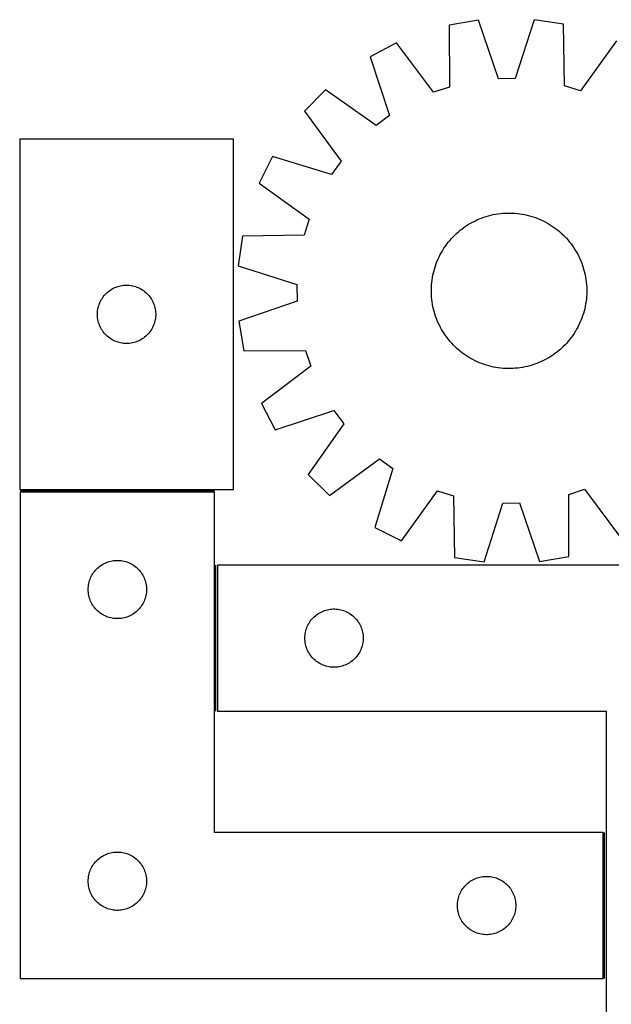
# Model space of a CAD drawing. Header units: millimetres. Extents: x 7 to 1493, y 7 to 2993.
# Tile 6 of 12: x 7 to 311, y 2484 to 2990. Entities that reach past the tile are written whole.
import ezdxf

# ---------------------------------------------------------------- set-up
doc = ezdxf.new("R2010")
doc.units = ezdxf.units.MM
doc.layers.add('COMMON', color=5, linetype='CONTINUOUS', true_color=0x0000ff)
doc.layers.add('CUT', color=7, linetype='CONTINUOUS', true_color=0x000000)

msp = doc.modelspace()

# ---------------------------------------------------------------- linework, layer by layer
at = {"layer": 'COMMON'}
for p, q in [((6.931367, 2748.134551), (106.931367, 2748.134551)), ((107.681368, 2634.894323), (107.681368, 2709.894323)), ((307.681368, 2497.384551), (307.681368, 2572.384551))]:
    msp.add_line(p, q, dxfattribs=at)
at = {"layer": 'CUT'}
for p, q in [((242.827636, 2990.104325), (227.656028, 2987.544467)), ((227.656028, 2987.544467), (227.800736, 2955.780434)), ((253.113126, 2960.051315), (242.827636, 2990.104325)), ((271.365035, 2990.39179), (261.687035, 2960.137682)), ((286.585131, 2988.138075), (271.365035, 2990.39179)), ((287.080323, 2956.377572), (286.585131, 2988.138075)), ((200.60418, 2978.45253), (186.966163, 2971.329676)), ((219.673153, 2953.04881), (200.60418, 2978.45253)), ((313.814643, 2979.592929), (295.261283, 2953.810229)), ((186.966163, 2971.329676), (196.919415, 2941.165002)), ((261.687035, 2960.137682), (253.113126, 2960.051315)), ((164.047889, 2954.323249), (153.278448, 2943.334633)), ((190.033742, 2936.055512), (164.047889, 2954.323249)), ((227.800736, 2955.780434), (219.673153, 2953.04881)), ((295.261283, 2953.810229), (287.080323, 2956.377572)), ((153.278448, 2943.334633), (172.065949, 2917.722048)), ((196.919415, 2941.165002), (190.033742, 2936.055512)), ((116.661346, 2928.884552), (6.661346, 2928.884552)), ((6.661346, 2928.884552), (6.661346, 2748.884552)), ((116.661346, 2748.884552), (116.661346, 2928.884552)), ((136.737149, 2920.078424), (129.890471, 2906.299689)), ((167.096205, 2910.734844), (136.737149, 2920.078424)), ((172.065949, 2917.722048), (167.096205, 2910.734844)), ((129.890471, 2906.299689), (155.673171, 2887.74633)), ((155.673171, 2887.74633), (153.105827, 2879.565369)), ((238.603781, 2885.685422), (239.703589, 2886.293229)), ((239.703589, 2886.293229), (240.821946, 2886.86619)), ((240.821946, 2886.86619), (241.957749, 2887.403739)), ((241.957749, 2887.403739), (243.109876, 2887.905347)), ((243.109876, 2887.905347), (244.27719, 2888.370519)), ((244.27719, 2888.370519), (245.45854, 2888.798794)), ((245.45854, 2888.798794), (246.652759, 2889.189751)), ((246.652759, 2889.189751), (247.858669, 2889.543004)), ((247.858669, 2889.543004), (249.07508, 2889.858204)), ((249.07508, 2889.858204), (250.300791, 2890.13504)), ((250.300791, 2890.13504), (251.534594, 2890.373239)), ((251.534594, 2890.373239), (252.775269, 2890.572566)), ((252.775269, 2890.572566), (254.021593, 2890.732824)), ((254.021593, 2890.732824), (255.272337, 2890.853854)), ((255.272337, 2890.853854), (256.526264, 2890.935539)), ((256.526264, 2890.935539), (257.782139, 2890.977796)), ((257.782139, 2890.977796), (259.038721, 2890.980584)), ((259.038721, 2890.980584), (260.294771, 2890.943901)), ((260.294771, 2890.943901), (261.549049, 2890.867782)), ((261.549049, 2890.867782), (262.800317, 2890.752303)), ((262.800317, 2890.752303), (264.04734, 2890.597578)), ((264.04734, 2890.597578), (265.288888, 2890.403759)), ((265.288888, 2890.403759), (266.523735, 2890.171038)), ((266.523735, 2890.171038), (267.750663, 2889.899644)), ((267.750663, 2889.899644), (268.968461, 2889.589846)), ((268.968461, 2889.589846), (270.175927, 2889.241948)), ((270.175927, 2889.241948), (271.371869, 2888.856294)), ((271.371869, 2888.856294), (272.555108, 2888.433266)), ((272.555108, 2888.433266), (273.724475, 2887.973279)), ((273.724475, 2887.973279), (274.878817, 2887.476789)), ((274.878817, 2887.476789), (276.016993, 2886.944286)), ((276.016993, 2886.944286), (277.137882, 2886.376294)), ((277.137882, 2886.376294), (278.240377, 2885.773374)), ((231.513095, 2880.509659), (232.453827, 2881.342743)), ((232.453827, 2881.342743), (233.420263, 2882.145867)), ((233.420263, 2882.145867), (234.411449, 2882.918239)), ((234.411449, 2882.918239), (235.426406, 2883.659095)), ((235.426406, 2883.659095), (236.464134, 2884.367705)), ((236.464134, 2884.367705), (237.523607, 2885.04337)), ((237.523607, 2885.04337), (238.603781, 2885.685422)), ((278.240377, 2885.773374), (279.32339, 2885.136121)), ((279.32339, 2885.136121), (280.385851, 2884.465165)), ((280.385851, 2884.465165), (281.426713, 2883.761167)), ((281.426713, 2883.761167), (282.444948, 2883.024822)), ((282.444948, 2883.024822), (283.439552, 2882.256857)), ((283.439552, 2882.256857), (284.409543, 2881.45803)), ((284.409543, 2881.45803), (285.353963, 2880.629129)), ((121.345325, 2879.070178), (119.09161, 2863.850082)), ((153.105827, 2879.565369), (121.345325, 2879.070178)), ((226.458577, 2874.929995), (227.226542, 2875.924599)), ((227.226542, 2875.924599), (228.02537, 2876.894589)), ((228.02537, 2876.894589), (228.854271, 2877.839009)), ((228.854271, 2877.839009), (229.712428, 2878.756927)), ((229.712428, 2878.756927), (230.598994, 2879.647437)), ((230.598994, 2879.647437), (231.513095, 2880.509659)), ((285.353963, 2880.629129), (286.271881, 2879.770972)), ((286.271881, 2879.770972), (287.16239, 2878.884406)), ((287.16239, 2878.884406), (288.024613, 2877.970305)), ((288.024613, 2877.970305), (288.857697, 2877.029573)), ((288.857697, 2877.029573), (289.660821, 2876.063137)), ((289.660821, 2876.063137), (290.433192, 2875.071951)), ((223.710026, 2870.725423), (224.347278, 2871.808436)), ((224.347278, 2871.808436), (225.018235, 2872.870897)), ((225.018235, 2872.870897), (225.722232, 2873.91176)), ((225.722232, 2873.91176), (226.458577, 2874.929995)), ((290.433192, 2875.071951), (291.174049, 2874.056993)), ((291.174049, 2874.056993), (291.882659, 2873.019266)), ((291.882659, 2873.019266), (292.558324, 2871.959792)), ((292.558324, 2871.959792), (293.200376, 2870.879619)), ((293.200376, 2870.879619), (293.808183, 2869.77981)), ((221.050134, 2865.040154), (221.51012, 2866.209521)), ((221.51012, 2866.209521), (222.00661, 2867.363863)), ((222.00661, 2867.363863), (222.539114, 2868.50204)), ((222.539114, 2868.50204), (223.107106, 2869.622929)), ((223.107106, 2869.622929), (223.710026, 2870.725423)), ((293.808183, 2869.77981), (294.381143, 2868.661453)), ((294.381143, 2868.661453), (294.918693, 2867.525651)), ((294.918693, 2867.525651), (295.420301, 2866.373524)), ((295.420301, 2866.373524), (295.885472, 2865.20621)), ((119.09161, 2863.850082), (149.345718, 2854.172081)), ((219.583756, 2860.235709), (219.893554, 2861.453507)), ((219.893554, 2861.453507), (220.241452, 2862.660973)), ((220.241452, 2862.660973), (220.627105, 2863.856916)), ((220.627105, 2863.856916), (221.050134, 2865.040154)), ((295.885472, 2865.20621), (296.313748, 2864.02486)), ((296.313748, 2864.02486), (296.704705, 2862.830641)), ((296.704705, 2862.830641), (297.057958, 2861.624731)), ((297.057958, 2861.624731), (297.373158, 2860.40832)), ((218.731097, 2855.285363), (218.885822, 2856.532386)), ((218.885822, 2856.532386), (219.079641, 2857.773934)), ((219.079641, 2857.773934), (219.312362, 2859.008781)), ((219.312362, 2859.008781), (219.583756, 2860.235709)), ((297.373158, 2860.40832), (297.649994, 2859.182608)), ((297.649994, 2859.182608), (297.888193, 2857.948806)), ((297.888193, 2857.948806), (298.087519, 2856.708131)), ((298.087519, 2856.708131), (298.247777, 2855.461806)), ((51.759064, 2850.151531), (52.352204, 2850.64635)), ((52.352204, 2850.64635), (52.97003, 2851.109977)), ((52.97003, 2851.109977), (53.610903, 2851.541186)), ((53.610903, 2851.541186), (54.273125, 2851.938831)), ((54.273125, 2851.938831), (54.954939, 2852.301859)), ((54.954939, 2852.301859), (55.654537, 2852.629306)), ((55.654537, 2852.629306), (56.370065, 2852.920305)), ((56.370065, 2852.920305), (57.099624, 2853.174083)), ((57.099624, 2853.174083), (57.841279, 2853.389968)), ((57.841279, 2853.389968), (58.593065, 2853.567388)), ((58.593065, 2853.567388), (59.352987, 2853.705871)), ((59.352987, 2853.705871), (60.119031, 2853.805051)), ((60.119031, 2853.805051), (60.889165, 2853.864664)), ((60.889165, 2853.864664), (61.661346, 2853.884552)), ((61.661346, 2853.884552), (62.433527, 2853.864664)), ((62.433527, 2853.864664), (63.203661, 2853.805051)), ((63.203661, 2853.805051), (63.969705, 2853.705871)), ((63.969705, 2853.705871), (64.729627, 2853.567388)), ((64.729627, 2853.567388), (65.481413, 2853.389968)), ((65.481413, 2853.389968), (66.223069, 2853.174083)), ((66.223069, 2853.174083), (66.952627, 2852.920305)), ((66.952627, 2852.920305), (67.668155, 2852.629306)), ((67.668155, 2852.629306), (68.367753, 2852.301859)), ((68.367753, 2852.301859), (69.049567, 2851.938831)), ((69.049567, 2851.938831), (69.711789, 2851.541186)), ((69.711789, 2851.541186), (70.352663, 2851.109977)), ((70.352663, 2851.109977), (70.970488, 2850.64635)), ((70.970488, 2850.64635), (71.563628, 2850.151531)), ((149.345718, 2854.172081), (149.432085, 2845.598172)), ((218.502816, 2851.523768), (218.539499, 2852.779817)), ((218.505604, 2850.267185), (218.502816, 2851.523768)), ((218.539499, 2852.779817), (218.615618, 2854.034095)), ((218.615618, 2854.034095), (218.731097, 2855.285363)), ((298.247777, 2855.461806), (298.368808, 2854.211063)), ((298.368808, 2854.211063), (298.450492, 2852.957135)), ((298.450492, 2852.957135), (298.492749, 2851.701261)), ((298.492749, 2851.701261), (298.495538, 2850.444678)), ((48.075812, 2845.243268), (48.421164, 2845.934204)), ((48.421164, 2845.934204), (48.801627, 2846.606444)), ((48.801627, 2846.606444), (49.216191, 2847.258208)), ((49.216191, 2847.258208), (49.663757, 2847.887767)), ((49.663757, 2847.887767), (50.143139, 2848.49345)), ((50.143139, 2848.49345), (50.653066, 2849.073652)), ((50.653066, 2849.073652), (51.192184, 2849.626835)), ((51.192184, 2849.626835), (51.759064, 2850.151531)), ((71.563628, 2850.151531), (72.130508, 2849.626835)), ((72.130508, 2849.626835), (72.669627, 2849.073652)), ((72.669627, 2849.073652), (73.179553, 2848.49345)), ((73.179553, 2848.49345), (73.658935, 2847.887767)), ((73.658935, 2847.887767), (74.106501, 2847.258208)), ((74.106501, 2847.258208), (74.521065, 2846.606444)), ((74.521065, 2846.606444), (74.901528, 2845.934204)), ((74.901528, 2845.934204), (75.24688, 2845.243268)), ((149.432085, 2845.598172), (119.379075, 2835.312682)), ((218.547861, 2849.011311), (218.505604, 2850.267185)), ((218.629545, 2847.757383), (218.547861, 2849.011311)), ((218.750576, 2846.50664), (218.629545, 2847.757383)), ((218.910834, 2845.260316), (218.750576, 2846.50664)), ((298.267257, 2846.683083), (298.112532, 2845.43606)), ((298.382736, 2847.934351), (298.267257, 2846.683083)), ((298.458854, 2849.188629), (298.382736, 2847.934351)), ((298.495538, 2850.444678), (298.458854, 2849.188629)), ((46.706083, 2840.042184), (46.785506, 2840.810528)), ((46.785506, 2840.810528), (46.904377, 2841.573764)), ((46.904377, 2841.573764), (47.06238, 2842.329869)), ((47.06238, 2842.329869), (47.259098, 2843.076837)), ((47.259098, 2843.076837), (47.494008, 2843.812688)), ((47.494008, 2843.812688), (47.766487, 2844.535471)), ((47.766487, 2844.535471), (48.075812, 2845.243268)), ((75.24688, 2845.243268), (75.556206, 2844.535471)), ((75.556206, 2844.535471), (75.828684, 2843.812688)), ((75.828684, 2843.812688), (76.063594, 2843.076837)), ((76.063594, 2843.076837), (76.260312, 2842.329869)), ((76.260312, 2842.329869), (76.418315, 2841.573764)), ((76.418315, 2841.573764), (76.537186, 2840.810528)), ((76.537186, 2840.810528), (76.616609, 2840.042184)), ((219.110161, 2844.01964), (218.910834, 2845.260316)), ((219.34836, 2842.785838), (219.110161, 2844.01964)), ((219.625196, 2841.560126), (219.34836, 2842.785838)), ((219.940396, 2840.343715), (219.625196, 2841.560126)), ((297.104799, 2840.514939), (296.756901, 2839.307473)), ((297.414598, 2841.732737), (297.104799, 2840.514939)), ((297.685992, 2842.959665), (297.414598, 2841.732737)), ((297.918713, 2844.194512), (297.685992, 2842.959665)), ((298.112532, 2845.43606), (297.918713, 2844.194512)), ((46.666319, 2839.270771), (46.706083, 2840.042184)), ((46.666319, 2838.498334), (46.666319, 2839.270771)), ((46.706083, 2837.72692), (46.666319, 2838.498334)), ((46.785506, 2836.958577), (46.706083, 2837.72692)), ((46.904377, 2836.195341), (46.785506, 2836.958577)), ((47.06238, 2835.439236), (46.904377, 2836.195341)), ((47.259098, 2834.692268), (47.06238, 2835.439236)), ((76.260312, 2835.439236), (76.063594, 2834.692268)), ((76.418315, 2836.195341), (76.260312, 2835.439236)), ((76.537186, 2836.958577), (76.418315, 2836.195341)), ((76.616609, 2837.72692), (76.537186, 2836.958577)), ((76.616609, 2840.042184), (76.656373, 2839.270771)), ((76.656373, 2838.498334), (76.616609, 2837.72692)), ((76.656373, 2839.270771), (76.656373, 2838.498334)), ((220.293648, 2839.137805), (219.940396, 2840.343715)), ((220.684606, 2837.943586), (220.293648, 2839.137805)), ((221.112881, 2836.762236), (220.684606, 2837.943586)), ((221.578052, 2835.594922), (221.112881, 2836.762236)), ((222.07966, 2834.442795), (221.578052, 2835.594922)), ((295.488233, 2835.758925), (294.991743, 2834.604583)), ((295.948219, 2836.928292), (295.488233, 2835.758925)), ((296.371248, 2838.11153), (295.948219, 2836.928292)), ((296.756901, 2839.307473), (296.371248, 2838.11153)), ((47.494008, 2833.956417), (47.259098, 2834.692268)), ((47.766487, 2833.233634), (47.494008, 2833.956417)), ((48.075812, 2832.525837), (47.766487, 2833.233634)), ((48.421164, 2831.834901), (48.075812, 2832.525837)), ((48.801627, 2831.16266), (48.421164, 2831.834901)), ((49.216191, 2830.510897), (48.801627, 2831.16266)), ((49.663757, 2829.881338), (49.216191, 2830.510897)), ((74.106501, 2830.510897), (73.658935, 2829.881338)), ((74.521065, 2831.16266), (74.106501, 2830.510897)), ((74.901528, 2831.834901), (74.521065, 2831.16266)), ((75.24688, 2832.525837), (74.901528, 2831.834901)), ((75.556206, 2833.233634), (75.24688, 2832.525837)), ((75.828684, 2833.956417), (75.556206, 2833.233634)), ((76.063594, 2834.692268), (75.828684, 2833.956417)), ((119.379075, 2835.312682), (121.938933, 2820.141075)), ((222.61721, 2833.306993), (222.07966, 2834.442795)), ((223.190171, 2832.188636), (222.61721, 2833.306993)), ((223.797977, 2831.088827), (223.190171, 2832.188636)), ((224.44003, 2830.008654), (223.797977, 2831.088827)), ((293.288327, 2831.243023), (292.651075, 2830.16001)), ((293.891247, 2832.345517), (293.288327, 2831.243023)), ((294.459239, 2833.466406), (293.891247, 2832.345517)), ((294.991743, 2834.604583), (294.459239, 2833.466406)), ((50.143139, 2829.275655), (49.663757, 2829.881338)), ((50.653066, 2828.695452), (50.143139, 2829.275655)), ((51.192184, 2828.14227), (50.653066, 2828.695452)), ((51.759064, 2827.617573), (51.192184, 2828.14227)), ((52.352204, 2827.122755), (51.759064, 2827.617573)), ((52.97003, 2826.659127), (52.352204, 2827.122755)), ((53.610903, 2826.227919), (52.97003, 2826.659127)), ((54.273125, 2825.830274), (53.610903, 2826.227919)), ((54.954939, 2825.467246), (54.273125, 2825.830274)), ((55.654537, 2825.139799), (54.954939, 2825.467246)), ((68.367753, 2825.467246), (67.668155, 2825.139799)), ((69.049567, 2825.830274), (68.367753, 2825.467246)), ((69.711789, 2826.227919), (69.049567, 2825.830274)), ((70.352663, 2826.659127), (69.711789, 2826.227919)), ((70.970488, 2827.122755), (70.352663, 2826.659127)), ((71.563628, 2827.617573), (70.970488, 2827.122755)), ((72.130508, 2828.14227), (71.563628, 2827.617573)), ((72.669627, 2828.695452), (72.130508, 2828.14227)), ((73.179553, 2829.275655), (72.669627, 2828.695452)), ((73.658935, 2829.881338), (73.179553, 2829.275655)), ((225.115694, 2828.94918), (224.44003, 2830.008654)), ((225.824305, 2827.911453), (225.115694, 2828.94918)), ((226.565161, 2826.896495), (225.824305, 2827.911453)), ((227.337532, 2825.905309), (226.565161, 2826.896495)), ((228.140656, 2824.938873), (227.337532, 2825.905309)), ((289.771811, 2826.043847), (288.972984, 2825.073857)), ((290.539776, 2827.038451), (289.771811, 2826.043847)), ((291.276121, 2828.056687), (290.539776, 2827.038451)), ((291.980119, 2829.097549), (291.276121, 2828.056687)), ((292.651075, 2830.16001), (291.980119, 2829.097549)), ((56.370065, 2824.8488), (55.654537, 2825.139799)), ((57.099624, 2824.595022), (56.370065, 2824.8488)), ((57.841279, 2824.379137), (57.099624, 2824.595022)), ((58.593065, 2824.201717), (57.841279, 2824.379137)), ((59.352987, 2824.063234), (58.593065, 2824.201717)), ((60.119031, 2823.964054), (59.352987, 2824.063234)), ((60.889165, 2823.904441), (60.119031, 2823.964054)), ((61.661346, 2823.884552), (60.889165, 2823.904441)), ((62.433527, 2823.904441), (61.661346, 2823.884552)), ((63.203661, 2823.964054), (62.433527, 2823.904441)), ((63.969705, 2824.063234), (63.203661, 2823.964054)), ((64.729627, 2824.201717), (63.969705, 2824.063234)), ((65.481413, 2824.379137), (64.729627, 2824.201717)), ((66.223069, 2824.595022), (65.481413, 2824.379137)), ((66.952627, 2824.8488), (66.223069, 2824.595022)), ((67.668155, 2825.139799), (66.952627, 2824.8488)), ((121.938933, 2820.141075), (153.702966, 2820.285782)), ((153.702966, 2820.285782), (156.43459, 2812.158199)), ((228.973741, 2823.998141), (228.140656, 2824.938873)), ((229.835963, 2823.084041), (228.973741, 2823.998141)), ((230.726472, 2822.197474), (229.835963, 2823.084041)), ((231.64439, 2821.339317), (230.726472, 2822.197474)), ((232.58881, 2820.510416), (231.64439, 2821.339317)), ((233.558801, 2819.711589), (232.58881, 2820.510416)), ((284.544526, 2820.625703), (283.57809, 2819.822579)), ((285.485259, 2821.458787), (284.544526, 2820.625703)), ((286.399359, 2822.321009), (285.485259, 2821.458787)), ((287.285925, 2823.211519), (286.399359, 2822.321009)), ((288.144083, 2824.129437), (287.285925, 2823.211519)), ((288.972984, 2825.073857), (288.144083, 2824.129437)), ((234.553405, 2818.943624), (233.558801, 2819.711589)), ((235.57164, 2818.207279), (234.553405, 2818.943624)), ((236.612502, 2817.503281), (235.57164, 2818.207279)), ((237.674964, 2816.832325), (236.612502, 2817.503281)), ((238.757976, 2816.195072), (237.674964, 2816.832325)), ((239.860471, 2815.592153), (238.757976, 2816.195072)), ((240.98136, 2815.024161), (239.860471, 2815.592153)), ((276.176407, 2815.102256), (275.040604, 2814.564707)), ((277.294764, 2815.675217), (276.176407, 2815.102256)), ((278.394572, 2816.283024), (277.294764, 2815.675217)), ((279.474746, 2816.925076), (278.394572, 2816.283024)), ((280.53422, 2817.600741), (279.474746, 2816.925076)), ((281.571947, 2818.309351), (280.53422, 2817.600741)), ((282.586905, 2819.050207), (281.571947, 2818.309351)), ((283.57809, 2819.822579), (282.586905, 2819.050207)), ((156.43459, 2812.158199), (131.03087, 2793.089226)), ((242.119537, 2814.491657), (240.98136, 2815.024161)), ((243.273878, 2813.995167), (242.119537, 2814.491657)), ((244.443245, 2813.53518), (243.273878, 2813.995167)), ((245.626484, 2813.112152), (244.443245, 2813.53518)), ((246.822426, 2812.726498), (245.626484, 2813.112152)), ((248.029892, 2812.378601), (246.822426, 2812.726498)), ((249.24769, 2812.068802), (248.029892, 2812.378601)), ((250.474618, 2811.797408), (249.24769, 2812.068802)), ((251.709465, 2811.564687), (250.474618, 2811.797408)), ((252.951013, 2811.370868), (251.709465, 2811.564687)), ((254.198037, 2811.216143), (252.951013, 2811.370868)), ((255.449304, 2811.100664), (254.198037, 2811.216143)), ((256.703582, 2811.024545), (255.449304, 2811.100664)), ((257.959632, 2810.987862), (256.703582, 2811.024545)), ((259.216214, 2810.99065), (257.959632, 2810.987862)), ((260.472089, 2811.032907), (259.216214, 2810.99065)), ((261.726017, 2811.114592), (260.472089, 2811.032907)), ((262.97676, 2811.235622), (261.726017, 2811.114592)), ((264.223084, 2811.39588), (262.97676, 2811.235622)), ((265.46376, 2811.595207), (264.223084, 2811.39588)), ((266.697562, 2811.833406), (265.46376, 2811.595207)), ((267.923273, 2812.110242), (266.697562, 2811.833406)), ((269.139684, 2812.425442), (267.923273, 2812.110242)), ((270.345595, 2812.778695), (269.139684, 2812.425442)), ((271.539814, 2813.169652), (270.345595, 2812.778695)), ((272.721163, 2813.597927), (271.539814, 2813.169652)), ((273.888478, 2814.063099), (272.721163, 2813.597927)), ((275.040604, 2814.564707), (273.888478, 2814.063099)), ((131.03087, 2793.089226), (138.153724, 2779.45121)), ((138.153724, 2779.45121), (168.318398, 2789.404461)), ((168.318398, 2789.404461), (173.427887, 2782.518788)), ((173.427887, 2782.518788), (155.160151, 2756.532936)), ((166.148766, 2745.763494), (191.761352, 2764.550996)), ((191.761352, 2764.550996), (198.748555, 2759.581251)), ((198.748555, 2759.581251), (189.404975, 2729.222195)), ((155.160151, 2756.532936), (166.148766, 2745.763494)), ((6.661346, 2748.884552), (116.661346, 2748.884552)), ((106.931367, 2747.384551), (6.931367, 2747.384551)), ((6.931367, 2747.384551), (6.931367, 2497.384551)), ((106.931367, 2572.384551), (106.931367, 2747.384551)), ((203.183711, 2722.375517), (221.73707, 2748.158217)), ((221.73707, 2748.158217), (229.918031, 2745.590874)), ((229.918031, 2745.590874), (230.413222, 2713.830371)), ((289.197617, 2746.188013), (297.3252, 2748.919636)), ((289.342325, 2714.423979), (289.197617, 2746.188013)), ((297.3252, 2748.919636), (316.394174, 2723.515916)), ((245.633318, 2711.576656), (255.311319, 2741.830764)), ((255.311319, 2741.830764), (263.885228, 2741.917132)), ((263.885228, 2741.917132), (274.170718, 2711.864121)), ((189.404975, 2729.222195), (203.183711, 2722.375517)), ((274.170718, 2711.864121), (289.342325, 2714.423979)), ((46.742267, 2708.392832), (47.322469, 2708.902758)), ((47.322469, 2708.902758), (47.928152, 2709.38214)), ((47.928152, 2709.38214), (48.557711, 2709.829707)), ((48.557711, 2709.829707), (49.209475, 2710.244271)), ((49.209475, 2710.244271), (49.881716, 2710.624733)), ((49.881716, 2710.624733), (50.572651, 2710.970085)), ((50.572651, 2710.970085), (51.280448, 2711.279411)), ((51.280448, 2711.279411), (52.003231, 2711.55189)), ((52.003231, 2711.55189), (52.739082, 2711.7868)), ((52.739082, 2711.7868), (53.486051, 2711.983517)), ((53.486051, 2711.983517), (54.242155, 2712.141521)), ((54.242155, 2712.141521), (55.005391, 2712.260392)), ((55.005391, 2712.260392), (55.773735, 2712.339814)), ((55.773735, 2712.339814), (56.545148, 2712.379578)), ((56.545148, 2712.379578), (57.317585, 2712.379578)), ((57.317585, 2712.379578), (58.088999, 2712.339814)), ((58.088999, 2712.339814), (58.857342, 2712.260392)), ((58.857342, 2712.260392), (59.620578, 2712.141521)), ((59.620578, 2712.141521), (60.376683, 2711.983517)), ((60.376683, 2711.983517), (61.123651, 2711.7868)), ((61.123651, 2711.7868), (61.859502, 2711.55189)), ((61.859502, 2711.55189), (62.582285, 2711.279411)), ((62.582285, 2711.279411), (63.290083, 2710.970085)), ((63.290083, 2710.970085), (63.981018, 2710.624733)), ((63.981018, 2710.624733), (64.653259, 2710.244271)), ((64.653259, 2710.244271), (65.305022, 2709.829707)), ((65.305022, 2709.829707), (65.934581, 2709.38214)), ((65.934581, 2709.38214), (66.540264, 2708.902758)), ((66.540264, 2708.902758), (67.120467, 2708.392832)), ((408.431368, 2709.894323), (108.431368, 2709.894323)), ((108.431368, 2709.894323), (108.431368, 2634.894323)), ((230.413222, 2713.830371), (245.633318, 2711.576656)), ((43.186613, 2703.39136), (43.51406, 2704.090958)), ((43.51406, 2704.090958), (43.877088, 2704.772772)), ((43.877088, 2704.772772), (44.274733, 2705.434994)), ((44.274733, 2705.434994), (44.705942, 2706.075868)), ((44.705942, 2706.075868), (45.16957, 2706.693694)), ((45.16957, 2706.693694), (45.664388, 2707.286833)), ((45.664388, 2707.286833), (46.189084, 2707.853714)), ((46.189084, 2707.853714), (46.742267, 2708.392832)), ((67.120467, 2708.392832), (67.673649, 2707.853714)), ((67.673649, 2707.853714), (68.198346, 2707.286833)), ((68.198346, 2707.286833), (68.693164, 2706.693694)), ((68.693164, 2706.693694), (69.156792, 2706.075868)), ((69.156792, 2706.075868), (69.588, 2705.434994)), ((69.588, 2705.434994), (69.985645, 2704.772772)), ((69.985645, 2704.772772), (70.348673, 2704.090958)), ((70.348673, 2704.090958), (70.67612, 2703.39136)), ((41.951255, 2698.156733), (42.010869, 2698.926866)), ((42.010869, 2698.926866), (42.110048, 2699.69291)), ((42.110048, 2699.69291), (42.248531, 2700.452832)), ((42.248531, 2700.452832), (42.425951, 2701.204618)), ((42.425951, 2701.204618), (42.641836, 2701.946274)), ((42.641836, 2701.946274), (42.895614, 2702.675833)), ((42.895614, 2702.675833), (43.186613, 2703.39136)), ((70.67612, 2703.39136), (70.967119, 2702.675833)), ((70.967119, 2702.675833), (71.220897, 2701.946274)), ((71.220897, 2701.946274), (71.436783, 2701.204618)), ((71.436783, 2701.204618), (71.614202, 2700.452832)), ((71.614202, 2700.452832), (71.752685, 2699.69291)), ((71.752685, 2699.69291), (71.851865, 2698.926866)), ((71.851865, 2698.926866), (71.911478, 2698.156733)), ((41.931367, 2697.384551), (41.951255, 2698.156733)), ((41.951255, 2696.61237), (41.931367, 2697.384551)), ((42.010869, 2695.842236), (41.951255, 2696.61237)), ((42.110048, 2695.076193), (42.010869, 2695.842236)), ((42.248531, 2694.31627), (42.110048, 2695.076193)), ((42.425951, 2693.564485), (42.248531, 2694.31627)), ((71.614202, 2694.31627), (71.436783, 2693.564485)), ((71.752685, 2695.076193), (71.614202, 2694.31627)), ((71.851865, 2695.842236), (71.752685, 2695.076193)), ((71.911478, 2696.61237), (71.851865, 2695.842236)), ((71.911478, 2698.156733), (71.931367, 2697.384551)), ((71.931367, 2697.384551), (71.911478, 2696.61237)), ((42.641836, 2692.822829), (42.425951, 2693.564485)), ((42.895614, 2692.09327), (42.641836, 2692.822829)), ((43.186613, 2691.377743), (42.895614, 2692.09327)), ((43.51406, 2690.678145), (43.186613, 2691.377743)), ((43.877088, 2689.99633), (43.51406, 2690.678145)), ((44.274733, 2689.334108), (43.877088, 2689.99633)), ((44.705942, 2688.693235), (44.274733, 2689.334108)), ((45.16957, 2688.075409), (44.705942, 2688.693235)), ((69.156792, 2688.693235), (68.693164, 2688.075409)), ((69.588, 2689.334108), (69.156792, 2688.693235)), ((69.985645, 2689.99633), (69.588, 2689.334108)), ((70.348673, 2690.678145), (69.985645, 2689.99633)), ((70.67612, 2691.377743), (70.348673, 2690.678145)), ((70.967119, 2692.09327), (70.67612, 2691.377743)), ((71.220897, 2692.822829), (70.967119, 2692.09327)), ((71.436783, 2693.564485), (71.220897, 2692.822829)), ((45.664388, 2687.48227), (45.16957, 2688.075409)), ((46.189084, 2686.915389), (45.664388, 2687.48227)), ((46.742267, 2686.376271), (46.189084, 2686.915389)), ((47.322469, 2685.866345), (46.742267, 2686.376271)), ((47.928152, 2685.386963), (47.322469, 2685.866345)), ((48.557711, 2684.939396), (47.928152, 2685.386963)), ((49.209475, 2684.524832), (48.557711, 2684.939396)), ((49.881716, 2684.144369), (49.209475, 2684.524832)), ((50.572651, 2683.799017), (49.881716, 2684.144369)), ((51.280448, 2683.489692), (50.572651, 2683.799017)), ((52.003231, 2683.217213), (51.280448, 2683.489692)), ((62.582285, 2683.489692), (61.859502, 2683.217213)), ((63.290083, 2683.799017), (62.582285, 2683.489692)), ((63.981018, 2684.144369), (63.290083, 2683.799017)), ((64.653259, 2684.524832), (63.981018, 2684.144369)), ((65.305022, 2684.939396), (64.653259, 2684.524832)), ((65.934581, 2685.386963), (65.305022, 2684.939396)), ((66.540264, 2685.866345), (65.934581, 2685.386963)), ((67.120467, 2686.376271), (66.540264, 2685.866345)), ((67.673649, 2686.915389), (67.120467, 2686.376271)), ((68.198346, 2687.48227), (67.673649, 2686.915389)), ((68.693164, 2688.075409), (68.198346, 2687.48227)), ((158.242268, 2683.402603), (158.82247, 2683.912529)), ((158.82247, 2683.912529), (159.428153, 2684.391911)), ((159.428153, 2684.391911), (160.057712, 2684.839478)), ((160.057712, 2684.839478), (160.709476, 2685.254042)), ((160.709476, 2685.254042), (161.381717, 2685.634505)), ((161.381717, 2685.634505), (162.072652, 2685.979857)), ((162.072652, 2685.979857), (162.780449, 2686.289182)), ((162.780449, 2686.289182), (163.503232, 2686.561661)), ((163.503232, 2686.561661), (164.239083, 2686.796571)), ((164.239083, 2686.796571), (164.986052, 2686.993288)), ((164.986052, 2686.993288), (165.742156, 2687.151292)), ((165.742156, 2687.151292), (166.505392, 2687.270163)), ((166.505392, 2687.270163), (167.273736, 2687.349586)), ((167.273736, 2687.349586), (168.045149, 2687.38935)), ((168.045149, 2687.38935), (168.817586, 2687.38935)), ((168.817586, 2687.38935), (169.589, 2687.349586)), ((169.589, 2687.349586), (170.357343, 2687.270163)), ((170.357343, 2687.270163), (171.120579, 2687.151292)), ((171.120579, 2687.151292), (171.876684, 2686.993288)), ((171.876684, 2686.993288), (172.623652, 2686.796571)), ((172.623652, 2686.796571), (173.359503, 2686.561661)), ((173.359503, 2686.561661), (174.082286, 2686.289182)), ((174.082286, 2686.289182), (174.790084, 2685.979857)), ((174.790084, 2685.979857), (175.481019, 2685.634505)), ((175.481019, 2685.634505), (176.15326, 2685.254042)), ((176.15326, 2685.254042), (176.805023, 2684.839478)), ((176.805023, 2684.839478), (177.434582, 2684.391911)), ((177.434582, 2684.391911), (178.040265, 2683.912529)), ((178.040265, 2683.912529), (178.620468, 2683.402603)), ((52.739082, 2682.982303), (52.003231, 2683.217213)), ((53.486051, 2682.785586), (52.739082, 2682.982303)), ((54.242155, 2682.627582), (53.486051, 2682.785586)), ((55.005391, 2682.508711), (54.242155, 2682.627582)), ((55.773735, 2682.429289), (55.005391, 2682.508711)), ((56.545148, 2682.389524), (55.773735, 2682.429289)), ((57.317585, 2682.389524), (56.545148, 2682.389524)), ((58.088999, 2682.429289), (57.317585, 2682.389524)), ((58.857342, 2682.508711), (58.088999, 2682.429289)), ((59.620578, 2682.627582), (58.857342, 2682.508711)), ((60.376683, 2682.785586), (59.620578, 2682.627582)), ((61.123651, 2682.982303), (60.376683, 2682.785586)), ((61.859502, 2683.217213), (61.123651, 2682.982303)), ((154.395615, 2677.685604), (154.686614, 2678.401131)), ((154.686614, 2678.401131), (155.014061, 2679.10073)), ((155.014061, 2679.10073), (155.377089, 2679.782544)), ((155.377089, 2679.782544), (155.774734, 2680.444766)), ((155.774734, 2680.444766), (156.205943, 2681.085639)), ((156.205943, 2681.085639), (156.669571, 2681.703465)), ((156.669571, 2681.703465), (157.164389, 2682.296604)), ((157.164389, 2682.296604), (157.689085, 2682.863485)), ((157.689085, 2682.863485), (158.242268, 2683.402603)), ((178.620468, 2683.402603), (179.17365, 2682.863485)), ((179.17365, 2682.863485), (179.698347, 2682.296604)), ((179.698347, 2682.296604), (180.193165, 2681.703465)), ((180.193165, 2681.703465), (180.656793, 2681.085639)), ((180.656793, 2681.085639), (181.088001, 2680.444766)), ((181.088001, 2680.444766), (181.485646, 2679.782544)), ((181.485646, 2679.782544), (181.848674, 2679.10073)), ((181.848674, 2679.10073), (182.176121, 2678.401131)), ((182.176121, 2678.401131), (182.46712, 2677.685604)), ((153.451256, 2673.166504), (153.51087, 2673.936638)), ((153.51087, 2673.936638), (153.610049, 2674.702681)), ((153.610049, 2674.702681), (153.748532, 2675.462604)), ((153.748532, 2675.462604), (153.925952, 2676.214389)), ((153.925952, 2676.214389), (154.141837, 2676.956045)), ((154.141837, 2676.956045), (154.395615, 2677.685604)), ((182.46712, 2677.685604), (182.720898, 2676.956045)), ((182.720898, 2676.956045), (182.936784, 2676.214389)), ((182.936784, 2676.214389), (183.114203, 2675.462604)), ((183.114203, 2675.462604), (183.252686, 2674.702681)), ((183.252686, 2674.702681), (183.351866, 2673.936638)), ((183.351866, 2673.936638), (183.411479, 2673.166504)), ((153.431368, 2672.394323), (153.451256, 2673.166504)), ((153.451256, 2671.622141), (153.431368, 2672.394323)), ((153.51087, 2670.852008), (153.451256, 2671.622141)), ((153.610049, 2670.085964), (153.51087, 2670.852008)), ((153.748532, 2669.326042), (153.610049, 2670.085964)), ((153.925952, 2668.574256), (153.748532, 2669.326042)), ((154.141837, 2667.8326), (153.925952, 2668.574256)), ((182.936784, 2668.574256), (182.720898, 2667.8326)), ((183.114203, 2669.326042), (182.936784, 2668.574256)), ((183.252686, 2670.085964), (183.114203, 2669.326042)), ((183.351866, 2670.852008), (183.252686, 2670.085964)), ((183.411479, 2671.622141), (183.351866, 2670.852008)), ((183.411479, 2673.166504), (183.431368, 2672.394323)), ((183.431368, 2672.394323), (183.411479, 2671.622141)), ((154.395615, 2667.103041), (154.141837, 2667.8326)), ((154.686614, 2666.387514), (154.395615, 2667.103041)), ((155.014061, 2665.687916), (154.686614, 2666.387514)), ((155.377089, 2665.006102), (155.014061, 2665.687916)), ((155.774734, 2664.34388), (155.377089, 2665.006102)), ((156.205943, 2663.703006), (155.774734, 2664.34388)), ((156.669571, 2663.08518), (156.205943, 2663.703006)), ((180.656793, 2663.703006), (180.193165, 2663.08518)), ((181.088001, 2664.34388), (180.656793, 2663.703006)), ((181.485646, 2665.006102), (181.088001, 2664.34388)), ((181.848674, 2665.687916), (181.485646, 2665.006102)), ((182.176121, 2666.387514), (181.848674, 2665.687916)), ((182.46712, 2667.103041), (182.176121, 2666.387514)), ((182.720898, 2667.8326), (182.46712, 2667.103041)), ((157.164389, 2662.492041), (156.669571, 2663.08518)), ((157.689085, 2661.92516), (157.164389, 2662.492041)), ((158.242268, 2661.386042), (157.689085, 2661.92516)), ((158.82247, 2660.876116), (158.242268, 2661.386042)), ((159.428153, 2660.396734), (158.82247, 2660.876116)), ((160.057712, 2659.949167), (159.428153, 2660.396734)), ((160.709476, 2659.534603), (160.057712, 2659.949167)), ((161.381717, 2659.154141), (160.709476, 2659.534603)), ((162.072652, 2658.808789), (161.381717, 2659.154141)), ((162.780449, 2658.499463), (162.072652, 2658.808789)), ((163.503232, 2658.226984), (162.780449, 2658.499463)), ((164.239083, 2657.992075), (163.503232, 2658.226984)), ((173.359503, 2658.226984), (172.623652, 2657.992075)), ((174.082286, 2658.499463), (173.359503, 2658.226984)), ((174.790084, 2658.808789), (174.082286, 2658.499463)), ((175.481019, 2659.154141), (174.790084, 2658.808789)), ((176.15326, 2659.534603), (175.481019, 2659.154141)), ((176.805023, 2659.949167), (176.15326, 2659.534603)), ((177.434582, 2660.396734), (176.805023, 2659.949167)), ((178.040265, 2660.876116), (177.434582, 2660.396734)), ((178.620468, 2661.386042), (178.040265, 2660.876116)), ((179.17365, 2661.92516), (178.620468, 2661.386042)), ((179.698347, 2662.492041), (179.17365, 2661.92516)), ((180.193165, 2663.08518), (179.698347, 2662.492041)), ((164.986052, 2657.795357), (164.239083, 2657.992075)), ((165.742156, 2657.637353), (164.986052, 2657.795357)), ((166.505392, 2657.518483), (165.742156, 2657.637353)), ((167.273736, 2657.43906), (166.505392, 2657.518483)), ((168.045149, 2657.399296), (167.273736, 2657.43906)), ((168.817586, 2657.399296), (168.045149, 2657.399296)), ((169.589, 2657.43906), (168.817586, 2657.399296)), ((170.357343, 2657.518483), (169.589, 2657.43906)), ((171.120579, 2657.637353), (170.357343, 2657.518483)), ((171.876684, 2657.795357), (171.120579, 2657.637353)), ((172.623652, 2657.992075), (171.876684, 2657.795357)), ((108.431368, 2634.894323), (308.431368, 2634.894323)), ((308.431368, 2634.894323), (308.431368, 2459.894323)), ((306.931367, 2572.384551), (106.931367, 2572.384551)), ((306.931367, 2497.384551), (306.931367, 2572.384551)), ((52.739082, 2561.7868), (53.486051, 2561.983517)), ((53.486051, 2561.983517), (54.242155, 2562.141521)), ((54.242155, 2562.141521), (55.005391, 2562.260392)), ((55.005391, 2562.260392), (55.773735, 2562.339814)), ((55.773735, 2562.339814), (56.545148, 2562.379578)), ((56.545148, 2562.379578), (57.317585, 2562.379578)), ((57.317585, 2562.379578), (58.088999, 2562.339814)), ((58.088999, 2562.339814), (58.857342, 2562.260392)), ((58.857342, 2562.260392), (59.620578, 2562.141521)), ((59.620578, 2562.141521), (60.376683, 2561.983517)), ((60.376683, 2561.983517), (61.123651, 2561.7868)), ((45.16957, 2556.693694), (45.664388, 2557.286833)), ((45.664388, 2557.286833), (46.189084, 2557.853714)), ((46.189084, 2557.853714), (46.742267, 2558.392832)), ((46.742267, 2558.392832), (47.322469, 2558.902758)), ((47.322469, 2558.902758), (47.928152, 2559.38214)), ((47.928152, 2559.38214), (48.557711, 2559.829707)), ((48.557711, 2559.829707), (49.209475, 2560.244271)), ((49.209475, 2560.244271), (49.881716, 2560.624733)), ((49.881716, 2560.624733), (50.572651, 2560.970085)), ((50.572651, 2560.970085), (51.280448, 2561.279411)), ((51.280448, 2561.279411), (52.003231, 2561.55189)), ((52.003231, 2561.55189), (52.739082, 2561.7868)), ((61.123651, 2561.7868), (61.859502, 2561.55189)), ((61.859502, 2561.55189), (62.582285, 2561.279411)), ((62.582285, 2561.279411), (63.290083, 2560.970085)), ((63.290083, 2560.970085), (63.981018, 2560.624733)), ((63.981018, 2560.624733), (64.653259, 2560.244271)), ((64.653259, 2560.244271), (65.305022, 2559.829707)), ((65.305022, 2559.829707), (65.934581, 2559.38214)), ((65.934581, 2559.38214), (66.540264, 2558.902758)), ((66.540264, 2558.902758), (67.120467, 2558.392832)), ((67.120467, 2558.392832), (67.673649, 2557.853714)), ((67.673649, 2557.853714), (68.198346, 2557.286833)), ((68.198346, 2557.286833), (68.693164, 2556.693694)), ((42.425951, 2551.204618), (42.641836, 2551.946274)), ((42.641836, 2551.946274), (42.895614, 2552.675833)), ((42.895614, 2552.675833), (43.186613, 2553.39136)), ((43.186613, 2553.39136), (43.51406, 2554.090958)), ((43.51406, 2554.090958), (43.877088, 2554.772772)), ((43.877088, 2554.772772), (44.274733, 2555.434994)), ((44.274733, 2555.434994), (44.705942, 2556.075868)), ((44.705942, 2556.075868), (45.16957, 2556.693694)), ((68.693164, 2556.693694), (69.156792, 2556.075868)), ((69.156792, 2556.075868), (69.588, 2555.434994)), ((69.588, 2555.434994), (69.985645, 2554.772772)), ((69.985645, 2554.772772), (70.348673, 2554.090958)), ((70.348673, 2554.090958), (70.67612, 2553.39136)), ((70.67612, 2553.39136), (70.967119, 2552.675833)), ((70.967119, 2552.675833), (71.220897, 2551.946274)), ((71.220897, 2551.946274), (71.436783, 2551.204618)), ((41.931367, 2547.384551), (41.951255, 2548.156733)), ((41.951255, 2546.61237), (41.931367, 2547.384551)), ((41.951255, 2548.156733), (42.010869, 2548.926866)), ((42.010869, 2548.926866), (42.110048, 2549.69291)), ((42.110048, 2549.69291), (42.248531, 2550.452832)), ((42.248531, 2550.452832), (42.425951, 2551.204618)), ((71.436783, 2551.204618), (71.614202, 2550.452832)), ((71.614202, 2550.452832), (71.752685, 2549.69291)), ((71.752685, 2549.69291), (71.851865, 2548.926866)), ((71.851865, 2548.926866), (71.911478, 2548.156733)), ((71.911478, 2548.156733), (71.931367, 2547.384551)), ((71.931367, 2547.384551), (71.911478, 2546.61237)), ((237.322469, 2546.402758), (237.928152, 2546.88214)), ((237.928152, 2546.88214), (238.557711, 2547.329707)), ((238.557711, 2547.329707), (239.209475, 2547.744271)), ((239.209475, 2547.744271), (239.881716, 2548.124733)), ((239.881716, 2548.124733), (240.572651, 2548.470085)), ((240.572651, 2548.470085), (241.280448, 2548.779411)), ((241.280448, 2548.779411), (242.003231, 2549.05189)), ((242.003231, 2549.05189), (242.739082, 2549.2868)), ((242.739082, 2549.2868), (243.486051, 2549.483517)), ((243.486051, 2549.483517), (244.242155, 2549.641521)), ((244.242155, 2549.641521), (245.005391, 2549.760392)), ((245.005391, 2549.760392), (245.773735, 2549.839814)), ((245.773735, 2549.839814), (246.545148, 2549.879578)), ((246.545148, 2549.879578), (247.317585, 2549.879578)), ((247.317585, 2549.879578), (248.088999, 2549.839814)), ((248.088999, 2549.839814), (248.857342, 2549.760392)), ((248.857342, 2549.760392), (249.620578, 2549.641521)), ((249.620578, 2549.641521), (250.376683, 2549.483517)), ((250.376683, 2549.483517), (251.123651, 2549.2868)), ((251.123651, 2549.2868), (251.859502, 2549.05189)), ((251.859502, 2549.05189), (252.582285, 2548.779411)), ((252.582285, 2548.779411), (253.290083, 2548.470085)), ((253.290083, 2548.470085), (253.981018, 2548.124733)), ((253.981018, 2548.124733), (254.653259, 2547.744271)), ((254.653259, 2547.744271), (255.305022, 2547.329707)), ((255.305022, 2547.329707), (255.934581, 2546.88214)), ((255.934581, 2546.88214), (256.540264, 2546.402758)), ((42.010869, 2545.842236), (41.951255, 2546.61237)), ((42.110048, 2545.076193), (42.010869, 2545.842236)), ((42.248531, 2544.31627), (42.110048, 2545.076193)), ((42.425951, 2543.564485), (42.248531, 2544.31627)), ((42.641836, 2542.822829), (42.425951, 2543.564485)), ((42.895614, 2542.09327), (42.641836, 2542.822829)), ((43.186613, 2541.377743), (42.895614, 2542.09327)), ((70.967119, 2542.09327), (70.67612, 2541.377743)), ((71.220897, 2542.822829), (70.967119, 2542.09327)), ((71.436783, 2543.564485), (71.220897, 2542.822829)), ((71.614202, 2544.31627), (71.436783, 2543.564485)), ((71.752685, 2545.076193), (71.614202, 2544.31627)), ((71.851865, 2545.842236), (71.752685, 2545.076193)), ((71.911478, 2546.61237), (71.851865, 2545.842236)), ((233.51406, 2541.590958), (233.877088, 2542.272772)), ((233.877088, 2542.272772), (234.274733, 2542.934994)), ((234.274733, 2542.934994), (234.705942, 2543.575868)), ((234.705942, 2543.575868), (235.16957, 2544.193694)), ((235.16957, 2544.193694), (235.664388, 2544.786833)), ((235.664388, 2544.786833), (236.189084, 2545.353714)), ((236.189084, 2545.353714), (236.742267, 2545.892832)), ((236.742267, 2545.892832), (237.322469, 2546.402758)), ((256.540264, 2546.402758), (257.120467, 2545.892832)), ((257.120467, 2545.892832), (257.673649, 2545.353714)), ((257.673649, 2545.353714), (258.198346, 2544.786833)), ((258.198346, 2544.786833), (258.693164, 2544.193694)), ((258.693164, 2544.193694), (259.156792, 2543.575868)), ((259.156792, 2543.575868), (259.588, 2542.934994)), ((259.588, 2542.934994), (259.985645, 2542.272772)), ((259.985645, 2542.272772), (260.348673, 2541.590958)), ((43.51406, 2540.678145), (43.186613, 2541.377743)), ((43.877088, 2539.99633), (43.51406, 2540.678145)), ((44.274733, 2539.334108), (43.877088, 2539.99633)), ((44.705942, 2538.693235), (44.274733, 2539.334108)), ((45.16957, 2538.075409), (44.705942, 2538.693235)), ((45.664388, 2537.48227), (45.16957, 2538.075409)), ((46.189084, 2536.915389), (45.664388, 2537.48227)), ((46.742267, 2536.376271), (46.189084, 2536.915389)), ((67.673649, 2536.915389), (67.120467, 2536.376271)), ((68.198346, 2537.48227), (67.673649, 2536.915389)), ((68.693164, 2538.075409), (68.198346, 2537.48227)), ((69.156792, 2538.693235), (68.693164, 2538.075409)), ((69.588, 2539.334108), (69.156792, 2538.693235)), ((69.985645, 2539.99633), (69.588, 2539.334108)), ((70.348673, 2540.678145), (69.985645, 2539.99633)), ((70.67612, 2541.377743), (70.348673, 2540.678145)), ((232.010869, 2536.426866), (232.110048, 2537.19291)), ((232.110048, 2537.19291), (232.248531, 2537.952832)), ((232.248531, 2537.952832), (232.425951, 2538.704618)), ((232.425951, 2538.704618), (232.641836, 2539.446274)), ((232.641836, 2539.446274), (232.895614, 2540.175833)), ((232.895614, 2540.175833), (233.186613, 2540.89136)), ((233.186613, 2540.89136), (233.51406, 2541.590958)), ((260.348673, 2541.590958), (260.67612, 2540.89136)), ((260.67612, 2540.89136), (260.967119, 2540.175833)), ((260.967119, 2540.175833), (261.220897, 2539.446274)), ((261.220897, 2539.446274), (261.436783, 2538.704618)), ((261.436783, 2538.704618), (261.614202, 2537.952832)), ((261.614202, 2537.952832), (261.752685, 2537.19291)), ((261.752685, 2537.19291), (261.851865, 2536.426866)), ((47.322469, 2535.866345), (46.742267, 2536.376271)), ((47.928152, 2535.386963), (47.322469, 2535.866345)), ((48.557711, 2534.939396), (47.928152, 2535.386963)), ((49.209475, 2534.524832), (48.557711, 2534.939396)), ((49.881716, 2534.144369), (49.209475, 2534.524832)), ((50.572651, 2533.799017), (49.881716, 2534.144369)), ((51.280448, 2533.489692), (50.572651, 2533.799017)), ((52.003231, 2533.217213), (51.280448, 2533.489692)), ((52.739082, 2532.982303), (52.003231, 2533.217213)), ((53.486051, 2532.785586), (52.739082, 2532.982303)), ((54.242155, 2532.627582), (53.486051, 2532.785586)), ((55.005391, 2532.508711), (54.242155, 2532.627582)), ((55.773735, 2532.429289), (55.005391, 2532.508711)), ((56.545148, 2532.389524), (55.773735, 2532.429289)), ((57.317585, 2532.389524), (56.545148, 2532.389524)), ((58.088999, 2532.429289), (57.317585, 2532.389524)), ((58.857342, 2532.508711), (58.088999, 2532.429289)), ((59.620578, 2532.627582), (58.857342, 2532.508711)), ((60.376683, 2532.785586), (59.620578, 2532.627582)), ((61.123651, 2532.982303), (60.376683, 2532.785586)), ((61.859502, 2533.217213), (61.123651, 2532.982303)), ((62.582285, 2533.489692), (61.859502, 2533.217213)), ((63.290083, 2533.799017), (62.582285, 2533.489692)), ((63.981018, 2534.144369), (63.290083, 2533.799017)), ((64.653259, 2534.524832), (63.981018, 2534.144369)), ((65.305022, 2534.939396), (64.653259, 2534.524832)), ((65.934581, 2535.386963), (65.305022, 2534.939396)), ((66.540264, 2535.866345), (65.934581, 2535.386963)), ((67.120467, 2536.376271), (66.540264, 2535.866345)), ((231.931367, 2534.884551), (231.951255, 2535.656733)), ((231.951255, 2534.11237), (231.931367, 2534.884551)), ((231.951255, 2535.656733), (232.010869, 2536.426866)), ((232.010869, 2533.342236), (231.951255, 2534.11237)), ((232.110048, 2532.576193), (232.010869, 2533.342236)), ((232.248531, 2531.81627), (232.110048, 2532.576193)), ((232.425951, 2531.064485), (232.248531, 2531.81627)), ((261.614202, 2531.81627), (261.436783, 2531.064485)), ((261.752685, 2532.576193), (261.614202, 2531.81627)), ((261.851865, 2533.342236), (261.752685, 2532.576193)), ((261.851865, 2536.426866), (261.911478, 2535.656733)), ((261.911478, 2534.11237), (261.851865, 2533.342236)), ((261.911478, 2535.656733), (261.931367, 2534.884551)), ((261.931367, 2534.884551), (261.911478, 2534.11237)), ((232.641836, 2530.322829), (232.425951, 2531.064485)), ((232.895614, 2529.59327), (232.641836, 2530.322829)), ((233.186613, 2528.877743), (232.895614, 2529.59327)), ((233.51406, 2528.178145), (233.186613, 2528.877743)), ((233.877088, 2527.49633), (233.51406, 2528.178145)), ((234.274733, 2526.834108), (233.877088, 2527.49633)), ((234.705942, 2526.193235), (234.274733, 2526.834108)), ((259.588, 2526.834108), (259.156792, 2526.193235)), ((259.985645, 2527.49633), (259.588, 2526.834108)), ((260.348673, 2528.178145), (259.985645, 2527.49633)), ((260.67612, 2528.877743), (260.348673, 2528.178145)), ((260.967119, 2529.59327), (260.67612, 2528.877743)), ((261.220897, 2530.322829), (260.967119, 2529.59327)), ((261.436783, 2531.064485), (261.220897, 2530.322829)), ((235.16957, 2525.575409), (234.705942, 2526.193235)), ((235.664388, 2524.98227), (235.16957, 2525.575409)), ((236.189084, 2524.415389), (235.664388, 2524.98227)), ((236.742267, 2523.876271), (236.189084, 2524.415389)), ((237.322469, 2523.366345), (236.742267, 2523.876271)), ((237.928152, 2522.886963), (237.322469, 2523.366345)), ((238.557711, 2522.439396), (237.928152, 2522.886963)), ((239.209475, 2522.024832), (238.557711, 2522.439396)), ((239.881716, 2521.644369), (239.209475, 2522.024832)), ((240.572651, 2521.299017), (239.881716, 2521.644369)), ((253.981018, 2521.644369), (253.290083, 2521.299017)), ((254.653259, 2522.024832), (253.981018, 2521.644369)), ((255.305022, 2522.439396), (254.653259, 2522.024832)), ((255.934581, 2522.886963), (255.305022, 2522.439396)), ((256.540264, 2523.366345), (255.934581, 2522.886963)), ((257.120467, 2523.876271), (256.540264, 2523.366345)), ((257.673649, 2524.415389), (257.120467, 2523.876271)), ((258.198346, 2524.98227), (257.673649, 2524.415389)), ((258.693164, 2525.575409), (258.198346, 2524.98227)), ((259.156792, 2526.193235), (258.693164, 2525.575409)), ((241.280448, 2520.989692), (240.572651, 2521.299017)), ((242.003231, 2520.717213), (241.280448, 2520.989692)), ((242.739082, 2520.482303), (242.003231, 2520.717213)), ((243.486051, 2520.285586), (242.739082, 2520.482303)), ((244.242155, 2520.127582), (243.486051, 2520.285586)), ((245.005391, 2520.008711), (244.242155, 2520.127582)), ((245.773735, 2519.929289), (245.005391, 2520.008711)), ((246.545148, 2519.889524), (245.773735, 2519.929289)), ((247.317585, 2519.889524), (246.545148, 2519.889524)), ((248.088999, 2519.929289), (247.317585, 2519.889524)), ((248.857342, 2520.008711), (248.088999, 2519.929289)), ((249.620578, 2520.127582), (248.857342, 2520.008711)), ((250.376683, 2520.285586), (249.620578, 2520.127582)), ((251.123651, 2520.482303), (250.376683, 2520.285586)), ((251.859502, 2520.717213), (251.123651, 2520.482303)), ((252.582285, 2520.989692), (251.859502, 2520.717213)), ((253.290083, 2521.299017), (252.582285, 2520.989692)), ((6.931367, 2497.384551), (306.931367, 2497.384551))]:
    msp.add_line(p, q, dxfattribs=at)

doc.saveas('drawing.dxf')
